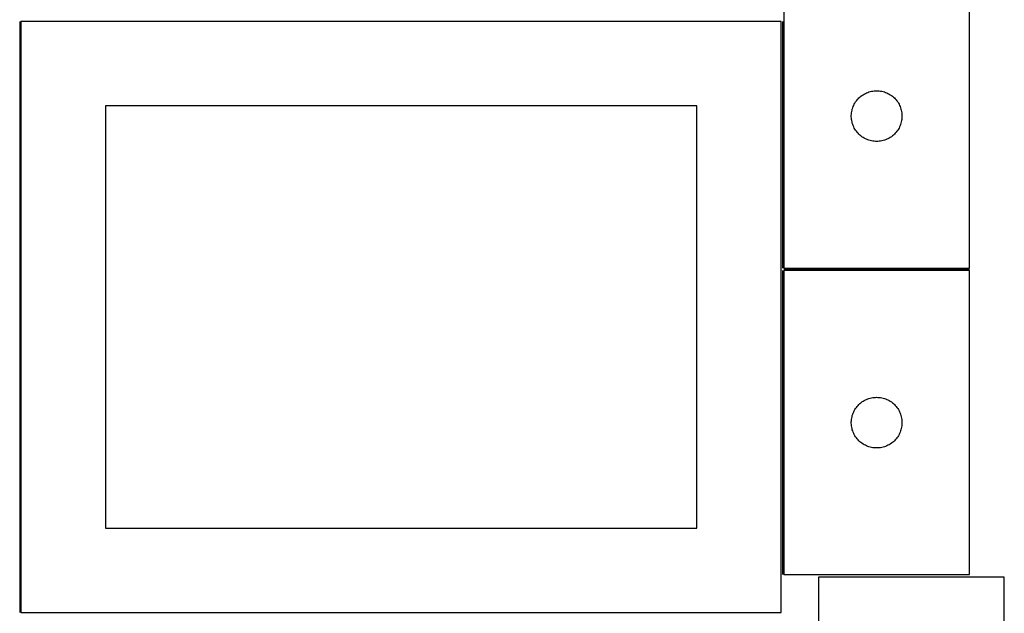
# Model space of a CAD drawing. Header units: millimetres. Extents: x 7 to 1493, y 7 to 2993.
# Tile 4 of 16: x 909 to 1492, y 1412 to 1764. Entities that reach past the tile are written whole.
import ezdxf

# ---------------------------------------------------------------- set-up
doc = ezdxf.new("R2010")
doc.units = ezdxf.units.MM
doc.layers.add('COMMON', color=5, linetype='CONTINUOUS', true_color=0x0000ff)
doc.layers.add('CUT', color=7, linetype='CONTINUOUS', true_color=0x000000)

msp = doc.modelspace()

# ---------------------------------------------------------------- linework, layer by layer
at = {"layer": 'COMMON'}
for p, q in [((908.824235, 1762.623914), (908.824235, 1412.623914)), ((1360.324236, 1762.623914), (1360.324236, 1616.627101)), ((1360.324236, 1615.1271), (1360.324236, 1435.1271)), ((1471.074237, 1615.877101), (1361.074237, 1615.877101))]:
    msp.add_line(p, q, dxfattribs=at)
at = {"layer": 'CUT'}
for p, q in [((1361.074237, 1796.627101), (1361.074237, 1616.627101)), ((1471.074237, 1616.627101), (1471.074237, 1796.627101)), ((1359.574236, 1762.623914), (909.574236, 1762.623914)), ((909.574236, 1762.623914), (909.574236, 1412.623914)), ((1359.574236, 1412.623914), (1359.574236, 1762.623914)), ((1407.38292, 1718.852526), (1408.023794, 1719.283735)), ((1408.023794, 1719.283735), (1408.686016, 1719.68138)), ((1408.686016, 1719.68138), (1409.36783, 1720.044408)), ((1409.36783, 1720.044408), (1410.067428, 1720.371855)), ((1410.067428, 1720.371855), (1410.782955, 1720.662854)), ((1410.782955, 1720.662854), (1411.512514, 1720.916632)), ((1411.512514, 1720.916632), (1412.25417, 1721.132517)), ((1412.25417, 1721.132517), (1413.005956, 1721.309937)), ((1413.005956, 1721.309937), (1413.765878, 1721.44842)), ((1413.765878, 1721.44842), (1414.531922, 1721.547599)), ((1414.531922, 1721.547599), (1415.302055, 1721.607213)), ((1415.302055, 1721.607213), (1416.074237, 1721.627101)), ((1416.074237, 1721.627101), (1416.846418, 1721.607213)), ((1416.846418, 1721.607213), (1417.616552, 1721.547599)), ((1417.616552, 1721.547599), (1418.382595, 1721.44842)), ((1418.382595, 1721.44842), (1419.142518, 1721.309937)), ((1419.142518, 1721.309937), (1419.894303, 1721.132517)), ((1419.894303, 1721.132517), (1420.635959, 1720.916632)), ((1420.635959, 1720.916632), (1421.365518, 1720.662854)), ((1421.365518, 1720.662854), (1422.081045, 1720.371855)), ((1422.081045, 1720.371855), (1422.780644, 1720.044408)), ((1422.780644, 1720.044408), (1423.462458, 1719.68138)), ((1423.462458, 1719.68138), (1424.12468, 1719.283735)), ((1424.12468, 1719.283735), (1424.765553, 1718.852526)), ((1402.488703, 1712.985817), (1402.834055, 1713.676752)), ((1402.834055, 1713.676752), (1403.214517, 1714.348993)), ((1403.214517, 1714.348993), (1403.629081, 1715.000757)), ((1403.629081, 1715.000757), (1404.076648, 1715.630316)), ((1404.076648, 1715.630316), (1404.55603, 1716.235999)), ((1404.55603, 1716.235999), (1405.065956, 1716.816201)), ((1405.065956, 1716.816201), (1405.605074, 1717.369384)), ((1405.605074, 1717.369384), (1406.171955, 1717.89408)), ((1406.171955, 1717.89408), (1406.765094, 1718.388898)), ((1406.765094, 1718.388898), (1407.38292, 1718.852526)), ((1424.765553, 1718.852526), (1425.383379, 1718.388898)), ((1425.383379, 1718.388898), (1425.976518, 1717.89408)), ((1425.976518, 1717.89408), (1426.543399, 1717.369384)), ((1426.543399, 1717.369384), (1427.082517, 1716.816201)), ((1427.082517, 1716.816201), (1427.592443, 1716.235999)), ((1427.592443, 1716.235999), (1428.071825, 1715.630316)), ((1428.071825, 1715.630316), (1428.519392, 1715.000757)), ((1428.519392, 1715.000757), (1428.933956, 1714.348993)), ((1428.933956, 1714.348993), (1429.314419, 1713.676752)), ((1429.314419, 1713.676752), (1429.659771, 1712.985817)), ((1309.574236, 1712.623914), (959.574236, 1712.623914)), ((959.574236, 1712.623914), (959.574236, 1462.623914)), ((1309.574236, 1462.623914), (1309.574236, 1712.623914)), ((1401.07921, 1707.01332), (1401.118974, 1707.784733)), ((1401.118974, 1707.784733), (1401.198397, 1708.553077)), ((1401.198397, 1708.553077), (1401.317267, 1709.316313)), ((1401.317267, 1709.316313), (1401.475271, 1710.072417)), ((1401.475271, 1710.072417), (1401.671989, 1710.819386)), ((1401.671989, 1710.819386), (1401.906898, 1711.555237)), ((1401.906898, 1711.555237), (1402.179377, 1712.27802)), ((1402.179377, 1712.27802), (1402.488703, 1712.985817)), ((1429.659771, 1712.985817), (1429.969096, 1712.27802)), ((1429.969096, 1712.27802), (1430.241575, 1711.555237)), ((1430.241575, 1711.555237), (1430.476485, 1710.819386)), ((1430.476485, 1710.819386), (1430.673202, 1710.072417)), ((1430.673202, 1710.072417), (1430.831206, 1709.316313)), ((1430.831206, 1709.316313), (1430.950077, 1708.553077)), ((1430.950077, 1708.553077), (1431.0295, 1707.784733)), ((1431.0295, 1707.784733), (1431.069264, 1707.01332)), ((1401.07921, 1706.240883), (1401.07921, 1707.01332)), ((1401.118974, 1705.469469), (1401.07921, 1706.240883)), ((1401.198397, 1704.701126), (1401.118974, 1705.469469)), ((1401.317267, 1703.93789), (1401.198397, 1704.701126)), ((1401.475271, 1703.181785), (1401.317267, 1703.93789)), ((1401.671989, 1702.434817), (1401.475271, 1703.181785)), ((1401.906898, 1701.698966), (1401.671989, 1702.434817)), ((1430.476485, 1702.434817), (1430.241575, 1701.698966)), ((1430.673202, 1703.181785), (1430.476485, 1702.434817)), ((1430.831206, 1703.93789), (1430.673202, 1703.181785)), ((1430.950077, 1704.701126), (1430.831206, 1703.93789)), ((1431.0295, 1705.469469), (1430.950077, 1704.701126)), ((1431.069264, 1706.240883), (1431.0295, 1705.469469)), ((1431.069264, 1707.01332), (1431.069264, 1706.240883)), ((1402.179377, 1700.976183), (1401.906898, 1701.698966)), ((1402.488703, 1700.268385), (1402.179377, 1700.976183)), ((1402.834055, 1699.57745), (1402.488703, 1700.268385)), ((1403.214517, 1698.905209), (1402.834055, 1699.57745)), ((1403.629081, 1698.253445), (1403.214517, 1698.905209)), ((1404.076648, 1697.623887), (1403.629081, 1698.253445)), ((1404.55603, 1697.018204), (1404.076648, 1697.623887)), ((1405.065956, 1696.438001), (1404.55603, 1697.018204)), ((1405.605074, 1695.884818), (1405.065956, 1696.438001)), ((1427.082517, 1696.438001), (1426.543399, 1695.884818)), ((1427.592443, 1697.018204), (1427.082517, 1696.438001)), ((1428.071825, 1697.623887), (1427.592443, 1697.018204)), ((1428.519392, 1698.253445), (1428.071825, 1697.623887)), ((1428.933956, 1698.905209), (1428.519392, 1698.253445)), ((1429.314419, 1699.57745), (1428.933956, 1698.905209)), ((1429.659771, 1700.268385), (1429.314419, 1699.57745)), ((1429.969096, 1700.976183), (1429.659771, 1700.268385)), ((1430.241575, 1701.698966), (1429.969096, 1700.976183)), ((1406.171955, 1695.360122), (1405.605074, 1695.884818)), ((1406.765094, 1694.865304), (1406.171955, 1695.360122)), ((1407.38292, 1694.401676), (1406.765094, 1694.865304)), ((1408.023794, 1693.970468), (1407.38292, 1694.401676)), ((1408.686016, 1693.572823), (1408.023794, 1693.970468)), ((1409.36783, 1693.209795), (1408.686016, 1693.572823)), ((1410.067428, 1692.882348), (1409.36783, 1693.209795)), ((1410.782955, 1692.591349), (1410.067428, 1692.882348)), ((1411.512514, 1692.337571), (1410.782955, 1692.591349)), ((1412.25417, 1692.121685), (1411.512514, 1692.337571)), ((1413.005956, 1691.944266), (1412.25417, 1692.121685)), ((1413.765878, 1691.805783), (1413.005956, 1691.944266)), ((1414.531922, 1691.706603), (1413.765878, 1691.805783)), ((1415.302055, 1691.64699), (1414.531922, 1691.706603)), ((1416.074237, 1691.627101), (1415.302055, 1691.64699)), ((1416.846418, 1691.64699), (1416.074237, 1691.627101)), ((1417.616552, 1691.706603), (1416.846418, 1691.64699)), ((1418.382595, 1691.805783), (1417.616552, 1691.706603)), ((1419.142518, 1691.944266), (1418.382595, 1691.805783)), ((1419.894303, 1692.121685), (1419.142518, 1691.944266)), ((1420.635959, 1692.337571), (1419.894303, 1692.121685)), ((1421.365518, 1692.591349), (1420.635959, 1692.337571)), ((1422.081045, 1692.882348), (1421.365518, 1692.591349)), ((1422.780644, 1693.209795), (1422.081045, 1692.882348)), ((1423.462458, 1693.572823), (1422.780644, 1693.209795)), ((1424.12468, 1693.970468), (1423.462458, 1693.572823)), ((1424.765553, 1694.401676), (1424.12468, 1693.970468)), ((1425.383379, 1694.865304), (1424.765553, 1694.401676)), ((1425.976518, 1695.360122), (1425.383379, 1694.865304)), ((1426.543399, 1695.884818), (1425.976518, 1695.360122)), ((1361.074237, 1616.627101), (1471.074237, 1616.627101)), ((1361.074237, 1615.1271), (1361.074237, 1435.1271)), ((1471.074237, 1615.1271), (1361.074237, 1615.1271)), ((1471.074237, 1435.1271), (1471.074237, 1615.1271)), ((1409.36783, 1538.544407), (1410.067428, 1538.871854)), ((1410.067428, 1538.871854), (1410.782955, 1539.162853)), ((1410.782955, 1539.162853), (1411.512514, 1539.416631)), ((1411.512514, 1539.416631), (1412.25417, 1539.632516)), ((1412.25417, 1539.632516), (1413.005956, 1539.809936)), ((1413.005956, 1539.809936), (1413.765878, 1539.948419)), ((1413.765878, 1539.948419), (1414.531922, 1540.047598)), ((1414.531922, 1540.047598), (1415.302055, 1540.107212)), ((1415.302055, 1540.107212), (1416.074237, 1540.1271)), ((1416.074237, 1540.1271), (1416.846418, 1540.107212)), ((1416.846418, 1540.107212), (1417.616552, 1540.047598)), ((1417.616552, 1540.047598), (1418.382595, 1539.948419)), ((1418.382595, 1539.948419), (1419.142518, 1539.809936)), ((1419.142518, 1539.809936), (1419.894303, 1539.632516)), ((1419.894303, 1539.632516), (1420.635959, 1539.416631)), ((1420.635959, 1539.416631), (1421.365518, 1539.162853)), ((1421.365518, 1539.162853), (1422.081045, 1538.871854)), ((1422.081045, 1538.871854), (1422.780644, 1538.544407)), ((1402.834055, 1532.176751), (1403.214517, 1532.848992)), ((1403.214517, 1532.848992), (1403.629081, 1533.500756)), ((1403.629081, 1533.500756), (1404.076648, 1534.130315)), ((1404.076648, 1534.130315), (1404.55603, 1534.735998)), ((1404.55603, 1534.735998), (1405.065956, 1535.3162)), ((1405.065956, 1535.3162), (1405.605074, 1535.869383)), ((1405.605074, 1535.869383), (1406.171955, 1536.394079)), ((1406.171955, 1536.394079), (1406.765094, 1536.888897)), ((1406.765094, 1536.888897), (1407.38292, 1537.352525)), ((1407.38292, 1537.352525), (1408.023794, 1537.783734)), ((1408.023794, 1537.783734), (1408.686016, 1538.181379)), ((1408.686016, 1538.181379), (1409.36783, 1538.544407)), ((1422.780644, 1538.544407), (1423.462458, 1538.181379)), ((1423.462458, 1538.181379), (1424.12468, 1537.783734)), ((1424.12468, 1537.783734), (1424.765553, 1537.352525)), ((1424.765553, 1537.352525), (1425.383379, 1536.888897)), ((1425.383379, 1536.888897), (1425.976518, 1536.394079)), ((1425.976518, 1536.394079), (1426.543399, 1535.869383)), ((1426.543399, 1535.869383), (1427.082517, 1535.3162)), ((1427.082517, 1535.3162), (1427.592443, 1534.735998)), ((1427.592443, 1534.735998), (1428.071825, 1534.130315)), ((1428.071825, 1534.130315), (1428.519392, 1533.500756)), ((1428.519392, 1533.500756), (1428.933956, 1532.848992)), ((1428.933956, 1532.848992), (1429.314419, 1532.176751)), ((1401.118974, 1526.284732), (1401.198397, 1527.053076)), ((1401.198397, 1527.053076), (1401.317267, 1527.816312)), ((1401.317267, 1527.816312), (1401.475271, 1528.572416)), ((1401.475271, 1528.572416), (1401.671989, 1529.319385)), ((1401.671989, 1529.319385), (1401.906898, 1530.055236)), ((1401.906898, 1530.055236), (1402.179377, 1530.778019)), ((1402.179377, 1530.778019), (1402.488703, 1531.485816)), ((1402.488703, 1531.485816), (1402.834055, 1532.176751)), ((1429.314419, 1532.176751), (1429.659771, 1531.485816)), ((1429.659771, 1531.485816), (1429.969096, 1530.778019)), ((1429.969096, 1530.778019), (1430.241575, 1530.055236)), ((1430.241575, 1530.055236), (1430.476485, 1529.319385)), ((1430.476485, 1529.319385), (1430.673202, 1528.572416)), ((1430.673202, 1528.572416), (1430.831206, 1527.816312)), ((1430.831206, 1527.816312), (1430.950077, 1527.053076)), ((1430.950077, 1527.053076), (1431.0295, 1526.284732)), ((1401.07921, 1525.513319), (1401.118974, 1526.284732)), ((1401.07921, 1524.740882), (1401.07921, 1525.513319)), ((1401.118974, 1523.969468), (1401.07921, 1524.740882)), ((1401.198397, 1523.201125), (1401.118974, 1523.969468)), ((1401.317267, 1522.437889), (1401.198397, 1523.201125)), ((1401.475271, 1521.681784), (1401.317267, 1522.437889)), ((1401.671989, 1520.934816), (1401.475271, 1521.681784)), ((1430.673202, 1521.681784), (1430.476485, 1520.934816)), ((1430.831206, 1522.437889), (1430.673202, 1521.681784)), ((1430.950077, 1523.201125), (1430.831206, 1522.437889)), ((1431.0295, 1523.969468), (1430.950077, 1523.201125)), ((1431.0295, 1526.284732), (1431.069264, 1525.513319)), ((1431.069264, 1524.740882), (1431.0295, 1523.969468)), ((1431.069264, 1525.513319), (1431.069264, 1524.740882)), ((1401.906898, 1520.198965), (1401.671989, 1520.934816)), ((1402.179377, 1519.476182), (1401.906898, 1520.198965)), ((1402.488703, 1518.768384), (1402.179377, 1519.476182)), ((1402.834055, 1518.077449), (1402.488703, 1518.768384)), ((1403.214517, 1517.405208), (1402.834055, 1518.077449)), ((1403.629081, 1516.753444), (1403.214517, 1517.405208)), ((1404.076648, 1516.123886), (1403.629081, 1516.753444)), ((1404.55603, 1515.518203), (1404.076648, 1516.123886)), ((1405.065956, 1514.938), (1404.55603, 1515.518203)), ((1427.592443, 1515.518203), (1427.082517, 1514.938)), ((1428.071825, 1516.123886), (1427.592443, 1515.518203)), ((1428.519392, 1516.753444), (1428.071825, 1516.123886)), ((1428.933956, 1517.405208), (1428.519392, 1516.753444)), ((1429.314419, 1518.077449), (1428.933956, 1517.405208)), ((1429.659771, 1518.768384), (1429.314419, 1518.077449)), ((1429.969096, 1519.476182), (1429.659771, 1518.768384)), ((1430.241575, 1520.198965), (1429.969096, 1519.476182)), ((1430.476485, 1520.934816), (1430.241575, 1520.198965)), ((1405.605074, 1514.384817), (1405.065956, 1514.938)), ((1406.171955, 1513.860121), (1405.605074, 1514.384817)), ((1406.765094, 1513.365303), (1406.171955, 1513.860121)), ((1407.38292, 1512.901675), (1406.765094, 1513.365303)), ((1408.023794, 1512.470467), (1407.38292, 1512.901675)), ((1408.686016, 1512.072822), (1408.023794, 1512.470467)), ((1409.36783, 1511.709794), (1408.686016, 1512.072822)), ((1410.067428, 1511.382347), (1409.36783, 1511.709794)), ((1410.782955, 1511.091348), (1410.067428, 1511.382347)), ((1411.512514, 1510.83757), (1410.782955, 1511.091348)), ((1412.25417, 1510.621684), (1411.512514, 1510.83757)), ((1413.005956, 1510.444265), (1412.25417, 1510.621684)), ((1413.765878, 1510.305782), (1413.005956, 1510.444265)), ((1414.531922, 1510.206602), (1413.765878, 1510.305782)), ((1415.302055, 1510.146989), (1414.531922, 1510.206602)), ((1416.074237, 1510.1271), (1415.302055, 1510.146989)), ((1416.846418, 1510.146989), (1416.074237, 1510.1271)), ((1417.616552, 1510.206602), (1416.846418, 1510.146989)), ((1418.382595, 1510.305782), (1417.616552, 1510.206602)), ((1419.142518, 1510.444265), (1418.382595, 1510.305782)), ((1419.894303, 1510.621684), (1419.142518, 1510.444265)), ((1420.635959, 1510.83757), (1419.894303, 1510.621684)), ((1421.365518, 1511.091348), (1420.635959, 1510.83757)), ((1422.081045, 1511.382347), (1421.365518, 1511.091348)), ((1422.780644, 1511.709794), (1422.081045, 1511.382347)), ((1423.462458, 1512.072822), (1422.780644, 1511.709794)), ((1424.12468, 1512.470467), (1423.462458, 1512.072822)), ((1424.765553, 1512.901675), (1424.12468, 1512.470467)), ((1425.383379, 1513.365303), (1424.765553, 1512.901675)), ((1425.976518, 1513.860121), (1425.383379, 1513.365303)), ((1426.543399, 1514.384817), (1425.976518, 1513.860121)), ((1427.082517, 1514.938), (1426.543399, 1514.384817)), ((959.574236, 1462.623914), (1309.574236, 1462.623914)), ((1361.074237, 1435.1271), (1471.074237, 1435.1271)), ((1381.627521, 1433.585108), (1381.627521, 1253.585108)), ((1491.627521, 1433.585108), (1381.627521, 1433.585108)), ((1491.627521, 1253.585108), (1491.627521, 1433.585108)), ((909.574236, 1412.623914), (1359.574236, 1412.623914))]:
    msp.add_line(p, q, dxfattribs=at)

doc.saveas('drawing.dxf')
